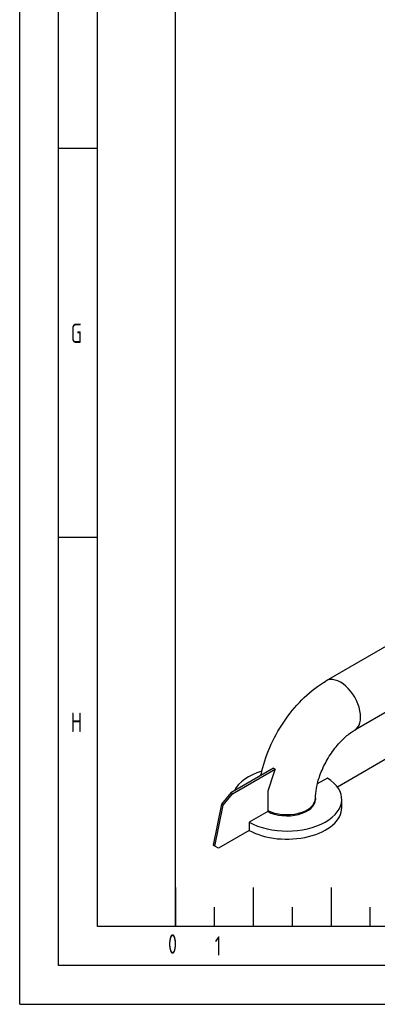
# Model space of a CAD drawing. Header units: millimetres. Extents: x 0 to 5940, y 0 to 4200.
# Tile 1 of 51: x 0 to 459, y 0 to 1266. Entities that reach past the tile are written whole.
import ezdxf

# ---------------------------------------------------------------- set-up
doc = ezdxf.new("R2010")
doc.units = ezdxf.units.MM
doc.header["$LTSCALE"] = 50
doc.layers.get('0').update_dxf_attribs({"linetype": 'CONTINUOUS'})
doc.layers.add('02-LINIE-035', color=2, linetype='CONTINUOUS')
doc.layers.add('KSB-BLATTRAND', color=2, linetype='CONTINUOUS')
doc.styles.get("Standard").update_dxf_attribs({"font": 'ISOCP.SHX'})

# ---------------------------------------------------------------- blocks, each defined once
blk = doc.blocks.new('Rahmen_A2')
at = {"color": 1, "ltscale": 150}
for p, q in [((0, 0), (0, 420)), ((10, 10), (10, 410)), ((20, 10), (20, 297)), ((584, 10), (10, 10)), ((0, 0), (594, 0))]:
    blk.add_line(p, q, dxfattribs=at)
at = {"layer": 'KSB-BLATTRAND'}
for p, q in [((5, 5), (5, 415)), ((10, 110), (5, 110)), ((10, 60), (5, 60)), ((20, 15), (20, 10)), ((20, 15), (20, 10)), ((30, 15), (30, 10)), ((40, 15), (40, 10)), ((25, 12.5), (25, 10)), ((35, 12.5), (35, 10)), ((45, 12.5), (45, 10)), ((589, 5), (5, 5))]:
    blk.add_line(p, q, dxfattribs=at)
at = {"layer": 'KSB-BLATTRAND', "width": 0.75}
for s, p in [('G', (6.5625, 85)), ('H', (6.5625, 35)), ('0', (19.0625, 6.5)), ('1', (25.0625, 6.25))]:
    blk.add_text(s, height=2.5, dxfattribs=at).set_placement(p)

msp = doc.modelspace()

# ---------------------------------------------------------------- linework, layer by layer
at = {"layer": '02-LINIE-035'}
for p, q in [((488, 470.1), (393.9, 415.7)), ((524.6, 406.7), (430.5, 352.4)), ((485, 323.6), (408.2, 279.3)), ((325.9, 303.7), (271.1, 272)), ((273.3, 270.7), (328.1, 302.3)), ((326.6, 297.7), (318.7, 273.9)), ((395.4, 290.8), (382.4, 283.3)), ((395.4, 290.8), (395.4, 290.8)), ((395.4, 290.7), (395.4, 290.8)), ((271.1, 272), (259.3, 257.4)), ((261.6, 256.1), (273.3, 270.7)), ((273.3, 270.7), (271.1, 272)), ((318.7, 273.9), (318.7, 247.8)), ((259.3, 257.4), (248.5, 204.7)), ((250.8, 203.4), (261.6, 256.1)), ((261.6, 256.1), (259.3, 257.4)), ((380, 264.9), (380, 263.4)), ((413.8, 252.9), (413.8, 263.4)), ((318.7, 247.8), (294.8, 234)), ((294.7, 234), (294.7, 223.5)), ((294.8, 234), (294.7, 234)), ((294.7, 223.5), (255.3, 200.7)), ((250.8, 203.4), (248.5, 204.7)), ((255.3, 200.7), (250.8, 203.4))]:
    msp.add_line(p, q, dxfattribs=at)
for centre, major_axis, start_param, end_param in [((412.2, 384.1), (18.3, -31.7), 0, 3.141593), ((343.4, 263.4), (-70.4, 0), 5.189281, 5.998433), ((413.3, 304), (-66.9, -115.9), 5.047518, 5.085745), ((343.4, 263.4), (70.4, 0), 3.94972, 7.023113), ((343.4, 264.9), (36.6, 0), 3.969831, 6.283185), ((343.4, 263.4), (36.6, 0), 3.969831, 6.283185), ((343.4, 252.9), (70.4, 0), 3.949467, 6.283185)]:
    msp.add_ellipse(centre, major_axis=major_axis, ratio=0.57735, start_param=start_param, end_param=end_param, dxfattribs=at)
for points, knots in [([(310, 294.5), (310.3, 296.3), (310.8, 298.2), (314, 311.7), (318.1, 323.3), (328.5, 345.7), (334.7, 356.6), (349, 376.7), (357, 386.1), (374.4, 402.7), (383.8, 409.9), (393.9, 415.7)], [3.406236, 3.406236, 3.406236, 3.406236, 3.455752, 3.455752, 3.769911, 3.769911, 4.08407, 4.08407, 4.39823, 4.39823, 4.712389, 4.712389, 4.712389, 4.712389]), ([(380, 264.9), (380, 268.7), (380.4, 273.1), (382.2, 283.1), (383.7, 288.6), (388, 300.2), (390.7, 306.3), (397.2, 318.1), (401, 323.9), (409, 334.2), (413.3, 338.8), (421.5, 346.4), (425.5, 349.4), (429.6, 351.9), (430, 352.1), (430.5, 352.4)], [3.141593, 3.141593, 3.141593, 3.141593, 3.3781, 3.3781, 3.629436, 3.629436, 3.89276, 3.89276, 4.161142, 4.161142, 4.426416, 4.426416, 4.680594, 4.680594, 4.712389, 4.712389, 4.712389, 4.712389]), ([(325.9, 303.7), (326.2, 303.4), (326.6, 303.2), (327, 303), (327.3, 302.8), (327.7, 302.6), (328.1, 302.3)], [-0.24513, -0.24513, -0.24513, -0.24513, 0, 0, 0, 0.24513, 0.24513, 0.24513, 0.24513])]:
    msp.add_open_spline(points, degree=3, knots=knots, dxfattribs=at)

# ---------------------------------------------------------------- block references
at = {"layer": 'KSB-BLATTRAND', "xscale": 10, "yscale": 10, "zscale": 10}
msp.add_blockref('Rahmen_A2', (0, 0), dxfattribs=at)

doc.saveas('drawing.dxf')
